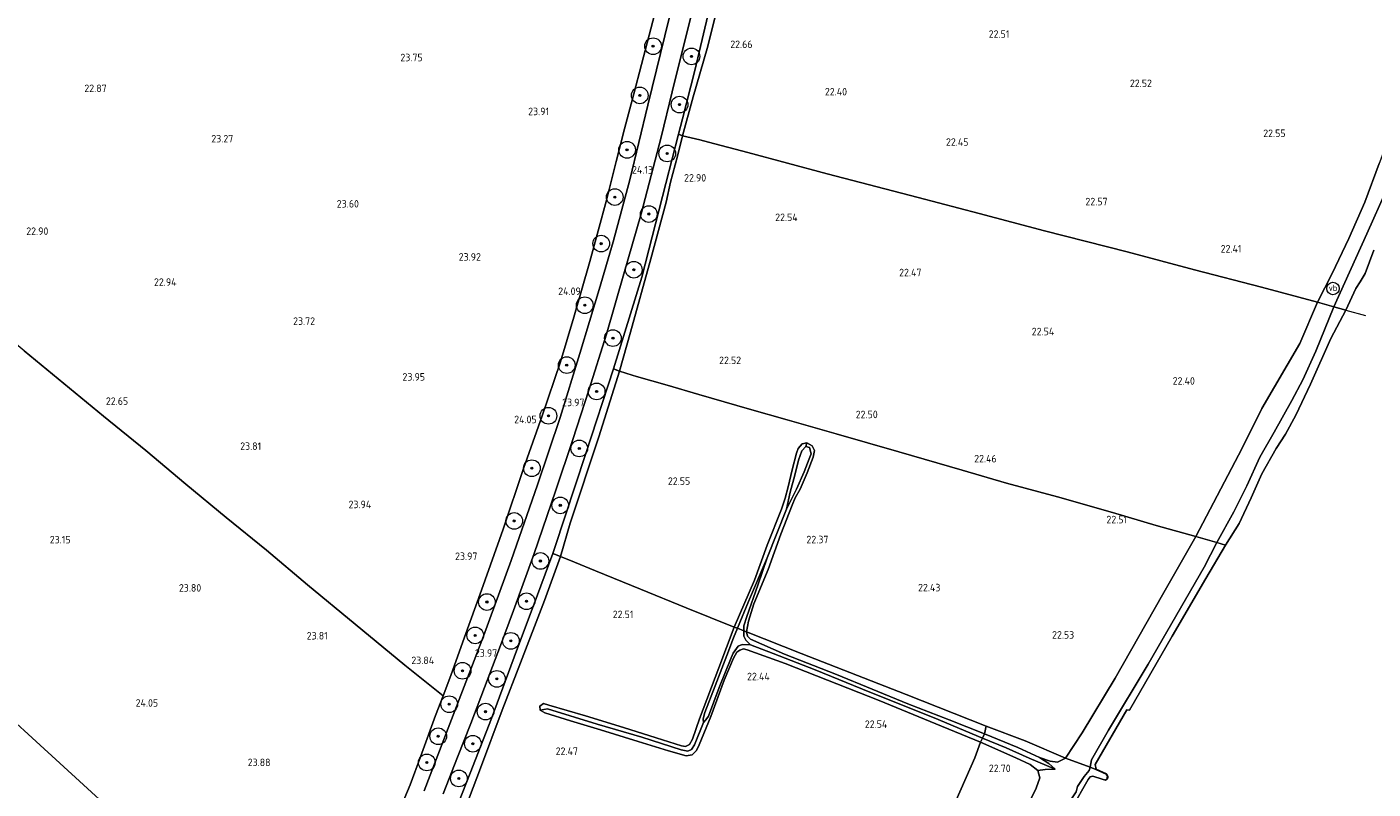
# Model space of a CAD drawing. Header units: metres. Extents: x 185049 to 189876, y 349292 to 352302.
# Tile 128 of 256: x 188527 to 188850, y 350266 to 350448. Entities that reach past the tile are written whole.
import ezdxf
from ezdxf.enums import TextEntityAlignment as Align

# ---------------------------------------------------------------- set-up
doc = ezdxf.new("R2010")
doc.units = ezdxf.units.M
for name, color, linetype, lineweight in [('B-WE-GR-BOOM-S', 90, 'Continuous', 25), ('B-WE-GR-GRAS-GV', 60, 'Continuous', 13), ('B-WE-GW-TALUD_KRUIN-G', 90, 'Continuous', 18), ('B-WE-GW-TALUD_TEEN-G', 90, 'Continuous', 18), ('B-WE-IE-MEUBILAIR_WEGMEUBILAIR-S', 7, 'Continuous', 25), ('B-WE-IE-TERREINAFSCHEIDING_DOORGANG-G', 210, 'Continuous', 18), ('B-WE-IE-TERREINAFSCHEIDING_KUNSTMATIG_HEKWERK-G', 20, 'IE-TERREINAFSCHEIDING-KUNSTMATIG', 18), ('B-WE-OB-BEKLEDING_STORTSTEEN-GV', 30, 'Continuous', 18), ('B-WE-OG-WATER_GREPPEL-G', 160, 'Continuous', 18), ('B-WE-OG-WATER_POEL-GV', 7, 'Continuous', 18), ('B-WE-OG-WATER_SLOOT-G', 120, 'Continuous', 18), ('B-WE-OG-WATER_SLOOT-GV', 120, 'Continuous', 18), ('B-WE-VH-VERHARDING_ASFALT-GV', 252, 'Continuous', 18), ('X-XX-AL-HOOGTELABEL-S', 7, 'Continuous', 25)]:
    doc.layers.add(name, color=color, linetype=linetype, lineweight=lineweight)
doc.styles.add('NLCS-ISO', font='NLCS-ISO.ttf')
doc.styles.add('NLCS-ISO-ANNOTATIVE-T18', font='NLCS-ISO.ttf', dxfattribs={"height": 1.8})
doc.linetypes.add('IE-TERREINAFSCHEIDING-KUNSTMATIG', pattern='A,4,[82,NLCS.SHX,S=0.75,R=90,X=0,Y=0],4,-2', length=10)

# ---------------------------------------------------------------- blocks, each defined once
blk = doc.blocks.new('SAL-HOOGTELABEL-SO')
at = {"color": 0, "linetype": 'ByBlock', "lineweight": -2, "style": 'NLCS-ISO-ANNOTATIVE-T18'}
blk.add_attdef('HOOGTE', text='', height=1.8, dxfattribs=at).set_placement((2.79, 0), align=Align.RIGHT)
blk = doc.blocks.new('SGR-BOOM_01-SO')
at = {"linetype": 'ByBlock', "lineweight": 18}
h = blk.add_hatch(color=0, dxfattribs=at)
h.dxf.hatch_style = 1
edge = h.paths.add_edge_path()
edge.add_arc((0, 0), 0.25, 0, 360)
at = {"color": 0, "linetype": 'ByBlock', "lineweight": 18}
for radius in [2, 0.25]:
    blk.add_circle((0, 0), radius, dxfattribs=at)
blk = doc.blocks.new('SIE-WEG_PAAL_VERKEERSBORD-SO')
at = {"color": 0, "linetype": 'ByBlock', "lineweight": 18}
blk.add_circle((0, 0), 1.5, dxfattribs=at)
at = {"color": 0, "linetype": 'ByBlock', "lineweight": 18, "style": 'NLCS-ISO'}
blk.add_text('vb', height=1.5, dxfattribs=at).set_placement((0, 0.13), align=Align.MIDDLE_CENTER)

msp = doc.modelspace()

# ---------------------------------------------------------------- linework, layer by layer
at = {"layer": 'B-WE-GR-GRAS-GV'}
for points in [[(188687.036, 350431.687, 23.245), (188684.517, 350422.319, 23.438), (188683.551, 350422.677, 23.969), (188684.504, 350426.351, 23.956), (188687.424, 350438.006, 23.91), (188690.573, 350451.134, 23.8), (188693.929, 350464.945, 23.634), (188697.111, 350478.351, 23.516), (188699.792, 350488.242, 23.334), (188702.713, 350500.19, 23.243), (188705.636, 350512.28, 23.194), (188709.514, 350527.523, 22.685), (188707.56, 350517.089, 22.599), (188704.768, 350504.029, 22.682), (188701.649, 350488.94, 22.815), (188698.349, 350474.868, 22.955), (188694.935, 350461.449, 23.08), (188690.417, 350443.283, 23.236)], [(188671.976, 350375.19, 23.418), (188669.41, 350365.907, 23.368), (188667.944, 350366.445, 23.865), (188674.698, 350388.452, 23.827), (188680.495, 350410.897, 24.009), (188683.551, 350422.677, 23.969), (188684.517, 350422.319, 23.438), (188683.255, 350417.431, 23.42), (188681.577, 350411.181, 23.482), (188680.569, 350406.372, 23.587), (188676.88, 350392.803, 23.41)], [(188818.769, 350347.449, 21.901), (188807.655, 350326.238, 22.208), (188798.083, 350328.887, 22.409), (188787.648, 350331.961, 22.519), (188774.425, 350335.701, 22.534), (188762.23, 350339.021, 22.602), (188751.597, 350342.15, 22.436), (188736.402, 350346.494, 22.474), (188721.373, 350350.847, 22.5), (188709.586, 350354.208, 22.47), (188700.576, 350356.799, 22.409), (188688.411, 350360.299, 22.455), (188680.774, 350362.556, 22.485), (188673.422, 350364.567, 22.837), (188672.449, 350364.892, 22.966), (188669.41, 350365.907, 23.368), (188671.976, 350375.19, 23.418), (188676.88, 350392.803, 23.41), (188680.569, 350406.372, 23.587), (188681.577, 350411.181, 23.482), (188683.255, 350417.431, 23.42), (188684.517, 350422.319, 23.438), (188688.621, 350421.365, 22.951), (188690.756, 350420.798, 22.739), (188700.133, 350418.327, 22.587), (188719.175, 350413.237, 22.542), (188740.995, 350407.538, 22.375), (188755.646, 350403.661, 22.383), (188771.299, 350399.543, 22.462), (188791.147, 350394.502, 22.5), (188807.322, 350390.198, 22.432), (188823.362, 350386.056, 22.201), (188836.818, 350382.401, 21.901), (188832.562, 350372.474, 21.928), (188823.445, 350356.905, 21.89)], [(188816.741, 350332.122, 21.195), (188812.666, 350324.748, 21.237), (188807.655, 350326.238, 22.208), (188818.769, 350347.449, 21.901), (188823.445, 350356.905, 21.89), (188832.562, 350372.474, 21.928), (188836.818, 350382.401, 21.901), (188840.728, 350381.318, 21.294), (188836.389, 350370.661, 21.268), (188833.295, 350363.78, 21.278), (188830.688, 350358.864, 21.331), (188826.418, 350351.26, 21.226), (188823.028, 350345.262, 21.268), (188819.869, 350338.414, 21.226)], [(188657.53, 350329.447, 23.372), (188655.181, 350321.403, 23.171), (188653.346, 350322.137, 23.84), (188653.805, 350323.374, 23.838), (188661.276, 350346.11, 23.869), (188667.944, 350366.445, 23.865), (188669.41, 350365.907, 23.368), (188664.448, 350350.122, 23.429)], [(188721.373, 350350.847, 22.5), (188736.402, 350346.494, 22.474), (188751.597, 350342.15, 22.436), (188762.23, 350339.021, 22.602), (188774.425, 350335.701, 22.534), (188787.648, 350331.961, 22.519), (188798.083, 350328.887, 22.409), (188807.655, 350326.238, 22.208), (188799.66, 350312.258, 22.132), (188788.272, 350292.287, 22.193), (188780.376, 350279.126, 22.174), (188776.384, 350273.087, 22.208), (188766.728, 350277.198, 22.572), (188757.362, 350280.714, 22.633), (188738.119, 350288.323, 22.549), (188712.956, 350298.195, 22.553), (188699.822, 350303.363, 22.299), (188700.329, 350305.954, 22.326), (188701.611, 350310.083, 22.383), (188705.009, 350318.273, 22.428), (188708.111, 350326.817, 22.451), (188710.759, 350333.717, 22.356), (188711.49, 350335.513, 22.322), (188712.689, 350337.614, 22.36), (188714.362, 350341.478, 22.345), (188715.861, 350345.226, 22.383), (188716.12, 350346.882, 22.383), (188715.566, 350347.951, 22.345), (188714.342, 350348.66, 22.333), (188713.164, 350348.451, 22.329), (188712.254, 350347.366, 22.326), (188711.8, 350346.245, 22.326), (188710.827, 350342.24, 22.326), (188709.846, 350338.115, 22.367), (188709.103, 350335.384, 22.375), (188708.26, 350332.777, 22.386), (188704.828, 350324.137, 22.447), (188701.747, 350315.774, 22.398), (188696.913, 350304.517, 22.318), (188685.387, 350309.091, 22.386), (188674.395, 350313.57, 22.542), (188663.578, 350318.014, 22.583), (188658.542, 350320.047, 22.936), (188655.181, 350321.403, 23.171), (188657.53, 350329.447, 23.372), (188664.448, 350350.122, 23.429), (188669.41, 350365.907, 23.368), (188672.449, 350364.892, 22.966), (188673.422, 350364.567, 22.837), (188680.774, 350362.556, 22.485), (188688.411, 350360.299, 22.455), (188700.576, 350356.799, 22.409), (188709.586, 350354.208, 22.47)], [(188700.315, 350310.609, 22.182), (188697.674, 350304.215, 22.189), (188696.913, 350304.517, 22.318), (188701.747, 350315.774, 22.398), (188704.828, 350324.137, 22.447), (188708.26, 350332.777, 22.386), (188709.103, 350335.384, 22.375), (188709.846, 350338.115, 22.367), (188710.827, 350342.24, 22.326), (188711.8, 350346.245, 22.326), (188712.254, 350347.366, 22.326), (188713.164, 350348.451, 22.329), (188714.342, 350348.66, 22.333), (188714.059, 350347.841, 22.178), (188713.114, 350346.803, 22.178), (188712.321, 350344.553, 22.174), (188711.416, 350340.943, 22.189), (188710.34, 350336.822, 22.219), (188709.453, 350332.813, 22.254), (188704.835, 350321.075, 22.231)], [(188700.329, 350305.954, 22.326), (188699.822, 350303.363, 22.299), (188699.173, 350303.621, 22.208), (188699.173, 350304.186, 22.208), (188699.219, 350304.839, 22.208), (188699.886, 350307.019, 22.216), (188702.578, 350314.583, 22.178), (188704.835, 350321.075, 22.231), (188709.453, 350332.813, 22.254), (188710.407, 350334.738, 22.185), (188711.837, 350337.56, 22.182), (188713.656, 350341.728, 22.185), (188714.888, 350344.84, 22.185), (188715.344, 350346.077, 22.185), (188714.978, 350347.562, 22.182), (188714.059, 350347.841, 22.178), (188714.342, 350348.66, 22.333), (188715.566, 350347.951, 22.345), (188716.12, 350346.882, 22.383), (188715.861, 350345.226, 22.383), (188714.362, 350341.478, 22.345), (188712.689, 350337.614, 22.36), (188711.49, 350335.513, 22.322), (188710.759, 350333.717, 22.356), (188708.111, 350326.817, 22.451), (188705.009, 350318.273, 22.428), (188701.611, 350310.083, 22.383)], [(188782.607, 350272.67, 21.255), (188782.284, 350270.869, 21.099), (188776.384, 350273.087, 22.208), (188780.376, 350279.126, 22.174), (188788.272, 350292.287, 22.193), (188799.66, 350312.258, 22.132), (188807.655, 350326.238, 22.208), (188812.666, 350324.748, 21.237), (188809.667, 350318.885, 21.224), (188796.235, 350295.646, 21.349), (188786.649, 350279.815, 21.276)], [(188624.625, 350242.187, 23.418), (188621.132, 350232.913, 23.16), (188618.929, 350233.69, 23.926), (188625.733, 350249.585, 23.937), (188633.56, 350269.464, 23.914), (188638.645, 350282.611, 23.869), (188644.665, 350298.841, 23.85), (188648.653, 350309.476, 23.857), (188653.346, 350322.137, 23.84), (188655.181, 350321.403, 23.171), (188651.366, 350310.843, 23.281), (188645.631, 350295.92, 23.323), (188641.238, 350284.59, 23.368), (188636.059, 350270.637, 23.319), (188629.637, 350253.802, 23.399)], [(188687.386, 350276.24, 22.235), (188686.663, 350275.118, 22.246), (188685.793, 350274.76, 22.238), (188684.159, 350275.067, 22.242), (188674.721, 350278.083, 22.242), (188664.021, 350281.241, 22.254), (188652.095, 350284.925, 22.284), (188650.362, 350284.597, 22.538), (188650.247, 350285.571, 22.538), (188651.138, 350286.196, 22.53), (188652.42, 350285.768, 22.519), (188661.228, 350283.197, 22.455), (188670.322, 350280.434, 22.405), (188678.194, 350277.952, 22.401), (188684.213, 350276.062, 22.394), (188685.185, 350275.882, 22.394), (188686.172, 350276.347, 22.39), (188686.908, 350277.652, 22.383), (188688.554, 350282.481, 22.295), (188693.176, 350294.752, 22.303), (188696.913, 350304.517, 22.318), (188697.674, 350304.215, 22.189), (188696.736, 350301.964, 22.193), (188695.139, 350297.721, 22.189), (188692.309, 350290.398, 22.197), (188689.876, 350284.007, 22.197), (188689.473, 350282.46, 22.197), (188689.519, 350281.585, 22.212)], [(188756.909, 350278.936, 22.568), (188756.466, 350277.899, 22.25), (188744.846, 350282.766, 22.235), (188729.446, 350288.905, 22.231), (188716.322, 350294.242, 22.265), (188706.262, 350298.152, 22.261), (188700.818, 350300.223, 22.204), (188699.702, 350301.402, 22.227), (188699.234, 350302.359, 22.227), (188699.173, 350303.621, 22.208), (188699.822, 350303.363, 22.299), (188700.055, 350302.327, 22.284), (188700.786, 350301.57, 22.322), (188708.952, 350298.037, 22.447), (188721.437, 350293.112, 22.466), (188738.529, 350286.113, 22.455), (188748.489, 350282.251, 22.523)], [(188757.362, 350280.714, 22.633), (188756.909, 350278.936, 22.568), (188748.489, 350282.251, 22.523), (188738.529, 350286.113, 22.455), (188721.437, 350293.112, 22.466), (188708.952, 350298.037, 22.447), (188700.786, 350301.57, 22.322), (188700.055, 350302.327, 22.284), (188699.822, 350303.363, 22.299), (188712.956, 350298.195, 22.553), (188738.119, 350288.323, 22.549)], [(188700.818, 350300.223, 22.204), (188706.262, 350298.152, 22.261), (188716.322, 350294.242, 22.265), (188729.446, 350288.905, 22.231), (188744.846, 350282.766, 22.235), (188756.466, 350277.899, 22.25), (188755.942, 350276.903, 22.606), (188745.256, 350281.296, 22.614), (188731.642, 350286.868, 22.519), (188709.076, 350295.764, 22.432), (188700.021, 350299.077, 22.341), (188699.146, 350299.254, 22.341), (188698.235, 350299.006, 22.352), (188697.554, 350298.51, 22.337), (188696.755, 350297.024, 22.337), (188694.483, 350291.733, 22.329), (188691.263, 350283.078, 22.318), (188688.452, 350276.297, 22.356), (188687.87, 350274.909, 22.386), (188686.816, 350273.856, 22.409), (188685.334, 350273.662, 22.417), (188681.09, 350274.804, 22.428), (188673.823, 350277.065, 22.428), (188664.79, 350279.859, 22.432), (188657.633, 350282.059, 22.485), (188651.422, 350283.976, 22.538), (188650.362, 350284.597, 22.538), (188652.095, 350284.925, 22.284), (188664.021, 350281.241, 22.254), (188674.721, 350278.083, 22.242), (188684.159, 350275.067, 22.242), (188685.793, 350274.76, 22.238), (188686.663, 350275.118, 22.246), (188687.386, 350276.24, 22.235), (188689.519, 350281.585, 22.212), (188690.11, 350282.26, 22.238), (188690.7, 350283.156, 22.238), (188693.31, 350289.989, 22.223), (188696.159, 350297.114, 22.208), (188696.647, 350298.212, 22.208), (188697.819, 350299.9, 22.212), (188698.813, 350300.31, 22.235)], [(188776.384, 350273.087, 22.208), (188774.423, 350272.108, 22.231), (188772.709, 350272.377, 22.329), (188770.144, 350273.219, 22.394), (188764.935, 350275.589, 22.523), (188756.909, 350278.936, 22.568), (188757.362, 350280.714, 22.633), (188766.728, 350277.198, 22.572)], [(188771.501, 350270.361, 22.079), (188769.761, 350270.096, 22.474), (188767.888, 350271.57, 22.542), (188764.448, 350273.166, 22.583), (188755.942, 350276.903, 22.606), (188756.466, 350277.899, 22.25), (188762.121, 350275.527, 22.235), (188767.663, 350273.058, 22.182), (188773.866, 350270.405, 21.897)], [(188772.391, 350271.778, 22.091), (188773.866, 350270.405, 21.897), (188767.663, 350273.058, 22.182), (188762.121, 350275.527, 22.235), (188756.466, 350277.899, 22.25), (188756.909, 350278.936, 22.568), (188764.935, 350275.589, 22.523), (188770.144, 350273.219, 22.394)], [(188767.695, 350262.621, 22.523), (188764.86, 350257.162, 22.462), (188758.072, 350259.715, 22.735), (188750.162, 350262.998, 22.716), (188754.64, 350273.178, 22.648), (188755.942, 350276.903, 22.606), (188764.448, 350273.166, 22.583), (188767.888, 350271.57, 22.542), (188769.761, 350270.096, 22.474), (188770.176, 350268.325, 22.443), (188769.325, 350265.861, 22.481)], [(188772.709, 350272.377, 22.329), (188774.423, 350272.108, 22.231), (188776.384, 350273.087, 22.208), (188782.284, 350270.869, 21.099), (188782.028, 350270.114, 21.059), (188780.885, 350268.638, 21.069), (188779.222, 350266.277, 21.121), (188778.897, 350264.967, 21.184), (188776.973, 350262.083, 21.09), (188774.981, 350259.885, 21.1), (188773.948, 350259.148, 21.153), (188771.019, 350254.766, 21.153), (188764.86, 350257.162, 22.462), (188767.695, 350262.621, 22.523), (188769.325, 350265.861, 22.481), (188770.176, 350268.325, 22.443), (188769.761, 350270.096, 22.474), (188771.501, 350270.361, 22.079), (188773.866, 350270.405, 21.897), (188772.391, 350271.778, 22.091), (188770.144, 350273.219, 22.394)]]:
    msp.add_polyline3d(points, close=True, dxfattribs=at)
for points in [[(188627.076, 350264.498, 24.017), (188630.544, 350273.324, 23.952), (188633.716, 350281.353, 23.869), (188636.959, 350290.002, 23.869), (188640.783, 350300.083, 23.918), (188643.913, 350308.442, 23.96), (188648.914, 350322.14, 23.967), (188654.043, 350337.073, 23.956), (188658.177, 350349.504, 23.929), (188662.004, 350361.318, 23.922), (188666.25, 350374.72, 23.914), (188670.385, 350389.182, 23.914), (188674.541, 350403.604, 23.99), (188679.344, 350422.013, 24.024), (188681.976, 350432.836, 24.085), (188684.929, 350444.814, 24.047), (188689.113, 350461.384, 23.99)], [(188851.601, 350415.697, 21.992), (188848.218, 350406.381, 21.947), (188844.345, 350397.692, 21.943), (188840.326, 350389.29, 21.928), (188836.818, 350382.401, 21.901), (188823.362, 350386.056, 22.201), (188807.322, 350390.198, 22.432), (188791.147, 350394.502, 22.5), (188771.299, 350399.543, 22.462), (188755.646, 350403.661, 22.383), (188740.995, 350407.538, 22.375), (188719.175, 350413.237, 22.542), (188700.133, 350418.327, 22.587), (188690.756, 350420.798, 22.739), (188688.621, 350421.365, 22.951), (188684.517, 350422.319, 23.438), (188687.036, 350431.687, 23.245), (188690.417, 350443.283, 23.236), (188694.935, 350461.449, 23.08)], [(188679.561, 350458.11, 23.903), (188676.49, 350446.49, 23.99), (188672.821, 350432.405, 24.096), (188670.598, 350423.981, 24.108), (188668.603, 350416.119, 24.089), (188666.239, 350406.9, 24.119), (188662.25, 350392.184, 24.013), (188658.378, 350378.809, 24.024), (188655.207, 350368.09, 23.99), (188650.856, 350355.133, 24.062), (188646.377, 350342.509, 24.02), (188641.475, 350328.009, 23.964), (188636.256, 350313.362, 24.047), (188632.154, 350302.074, 23.922), (188628.881, 350292.862, 23.876), (188627.042, 350288.046, 23.891), (188617.843, 350295.371, 23.831), (188605.973, 350305.217, 23.873), (188594.525, 350314.66, 23.982), (188584.72, 350322.928, 24.02), (188575.037, 350330.745, 23.941), (188565.338, 350338.803, 23.554), (188555.739, 350346.862, 23.315), (188545.606, 350355.082, 22.819), (188526.523, 350370.777, 22.614)], [(188615.07, 350257.022, 23.956), (188619.115, 350266.64, 23.948), (188621.605, 350273.405, 23.964), (188625.208, 350283.29, 23.861), (188627.042, 350288.046, 23.891), (188628.881, 350292.862, 23.876), (188632.154, 350302.074, 23.922), (188636.256, 350313.362, 24.047), (188641.475, 350328.009, 23.964), (188646.377, 350342.509, 24.02), (188650.856, 350355.133, 24.062), (188655.207, 350368.09, 23.99), (188658.378, 350378.809, 24.024), (188662.25, 350392.184, 24.013), (188666.239, 350406.9, 24.119), (188668.603, 350416.119, 24.089), (188670.598, 350423.981, 24.108), (188672.821, 350432.405, 24.096), (188676.49, 350446.49, 23.99), (188679.561, 350458.11, 23.903)], [(188681.3, 350450.568, 24.043), (188676.199, 350429.632, 24.123), (188671.816, 350411.786, 24.028), (188667.878, 350396.885, 23.96), (188664.521, 350385.422, 23.914), (188659.879, 350370.11, 23.941), (188655.102, 350354.774, 23.948), (188649.724, 350338.614, 23.929), (188643.371, 350320.446, 23.967), (188636.768, 350302.305, 23.91), (188628.628, 350281.285, 23.907), (188622.512, 350265.21, 24.032)], [(188690.573, 350451.134, 23.8), (188687.424, 350438.006, 23.91), (188684.504, 350426.351, 23.956), (188683.551, 350422.677, 23.969), (188680.495, 350410.897, 24.009), (188674.698, 350388.452, 23.827), (188667.944, 350366.445, 23.865), (188661.276, 350346.11, 23.869), (188653.805, 350323.374, 23.838), (188653.346, 350322.137, 23.84), (188648.653, 350309.476, 23.857), (188644.665, 350298.841, 23.85), (188638.645, 350282.611, 23.869), (188633.56, 350269.464, 23.914), (188625.733, 350249.585, 23.937)], [(188853.374, 350409.354, 21.503), (188848.688, 350398.79, 21.273), (188840.728, 350381.318, 21.294), (188836.818, 350382.401, 21.901), (188840.326, 350389.29, 21.928), (188844.345, 350397.692, 21.943), (188848.218, 350406.381, 21.947), (188851.601, 350415.697, 21.992)], [(188526.523, 350370.777, 22.614), (188545.606, 350355.082, 22.819), (188555.739, 350346.862, 23.315), (188565.338, 350338.803, 23.554), (188575.037, 350330.745, 23.941), (188584.72, 350322.928, 24.02), (188594.525, 350314.66, 23.982), (188605.973, 350305.217, 23.873), (188617.843, 350295.371, 23.831), (188627.042, 350288.046, 23.891), (188625.208, 350283.29, 23.861), (188621.605, 350273.405, 23.964), (188619.115, 350266.64, 23.948), (188615.07, 350257.022, 23.956), (188609.792, 350245.414, 23.956), (188604.804, 350234.31, 23.994), (188600.88, 350226.293, 24.009), (188597.513, 350219.407, 24.07), (188583.292, 350227.332, 23.954), (188553.129, 350255.418, 23.772), (188517.006, 350288.352, 23.772)], [(188629.637, 350253.802, 23.399), (188636.059, 350270.637, 23.319), (188641.238, 350284.59, 23.368), (188645.631, 350295.92, 23.323), (188651.366, 350310.843, 23.281), (188655.181, 350321.403, 23.171), (188658.542, 350320.047, 22.936), (188663.578, 350318.014, 22.583), (188674.395, 350313.57, 22.542), (188685.387, 350309.091, 22.386), (188696.913, 350304.517, 22.318), (188693.176, 350294.752, 22.303), (188688.554, 350282.481, 22.295), (188686.908, 350277.652, 22.383), (188686.172, 350276.347, 22.39), (188685.185, 350275.882, 22.394), (188684.213, 350276.062, 22.394), (188678.194, 350277.952, 22.401), (188670.322, 350280.434, 22.405), (188661.228, 350283.197, 22.455), (188652.42, 350285.768, 22.519), (188651.138, 350286.196, 22.53), (188650.247, 350285.571, 22.538), (188650.362, 350284.597, 22.538), (188651.422, 350283.976, 22.538), (188657.633, 350282.059, 22.485), (188664.79, 350279.859, 22.432), (188673.823, 350277.065, 22.428), (188681.09, 350274.804, 22.428), (188685.334, 350273.662, 22.417), (188686.816, 350273.856, 22.409), (188687.87, 350274.909, 22.386), (188688.452, 350276.297, 22.356), (188691.263, 350283.078, 22.318), (188694.483, 350291.733, 22.329), (188696.755, 350297.024, 22.337), (188697.554, 350298.51, 22.337), (188698.235, 350299.006, 22.352), (188699.146, 350299.254, 22.341), (188700.021, 350299.077, 22.341), (188709.076, 350295.764, 22.432), (188731.642, 350286.868, 22.519), (188745.256, 350281.296, 22.614), (188755.942, 350276.903, 22.606), (188754.64, 350273.178, 22.648), (188750.162, 350262.998, 22.716)], [(188517.006, 350288.352, 23.772), (188553.129, 350255.418, 23.772), (188583.292, 350227.332, 23.954), (188597.513, 350219.407, 24.07), (188595.613, 350215.738, 24.052), (188591.357, 350207.52, 24.012), (188585.798, 350197.174, 24.024), (188582.072, 350190.746, 24.024), (188577.537, 350183.221, 24.001), (188573.282, 350176.435, 23.989), (188570.067, 350171.522, 23.966), (188565.381, 350164.686, 23.951), (188559.585, 350156.735, 23.954), (188551.619, 350145.99, 23.993), (188542.667, 350134.075, 23.935), (188535.443, 350124.894, 23.947), (188527.41, 350115.098, 23.935), (188520.273, 350106.746, 23.916)]]:
    msp.add_polyline3d(points, dxfattribs=at)
at = {"layer": 'B-WE-GW-TALUD_KRUIN-G'}
for points in [[(188871.476, 350485.234, 21.942), (188868.606, 350473.85, 21.928), (188866.423, 350462.441, 21.962), (188864.367, 350453.813, 21.977), (188861.916, 350445.172, 21.947), (188859.021, 350436.385, 21.89), (188857.001, 350429.086, 21.897), (188854.26, 350422.634, 21.912), (188851.601, 350415.697, 21.992), (188848.218, 350406.381, 21.947), (188844.345, 350397.692, 21.943), (188840.326, 350389.29, 21.928), (188836.818, 350382.401, 21.901), (188832.562, 350372.474, 21.928), (188823.445, 350356.905, 21.89), (188818.769, 350347.449, 21.901), (188807.655, 350326.238, 22.208), (188799.66, 350312.258, 22.132), (188788.272, 350292.287, 22.193), (188780.376, 350279.126, 22.174), (188776.384, 350273.087, 22.208), (188774.423, 350272.108, 22.231), (188772.709, 350272.377, 22.329), (188770.144, 350273.219, 22.394)], [(188769.761, 350270.096, 22.474), (188770.176, 350268.325, 22.443), (188769.325, 350265.861, 22.481), (188767.695, 350262.621, 22.523), (188764.86, 350257.162, 22.462), (188760.148, 350249.014, 22.489), (188753.947, 350238.261, 22.504), (188746.194, 350223.585, 22.375), (188738.666, 350211.524, 22.326), (188729.53, 350197.164, 22.292), (188726.291, 350191.854, 22.261), (188726.268, 350191.816, 22.204), (188720.016, 350181.553, 22.212), (188710.893, 350166.732, 22.159)]]:
    msp.add_polyline3d(points, dxfattribs=at)
at = {"layer": 'B-WE-GW-TALUD_TEEN-G'}
for points in [[(188709.514, 350527.523, 22.685), (188707.56, 350517.089, 22.599), (188704.768, 350504.029, 22.682), (188701.649, 350488.94, 22.815), (188698.349, 350474.868, 22.955), (188694.935, 350461.449, 23.08), (188690.417, 350443.283, 23.236)], [(188690.417, 350443.283, 23.236), (188687.036, 350431.687, 23.245), (188684.517, 350422.319, 23.438), (188683.255, 350417.431, 23.42), (188681.577, 350411.181, 23.482), (188680.569, 350406.372, 23.587)], [(188680.569, 350406.372, 23.587), (188676.88, 350392.803, 23.41), (188671.976, 350375.19, 23.418), (188669.41, 350365.907, 23.368), (188664.448, 350350.122, 23.429), (188657.53, 350329.447, 23.372), (188655.181, 350321.403, 23.171), (188651.366, 350310.843, 23.281), (188645.631, 350295.92, 23.323), (188641.238, 350284.59, 23.368)], [(188610.635, 350212.767, 23.186), (188613.336, 350218.607, 23.255), (188617.852, 350227.256, 23.292), (188621.132, 350232.913, 23.16), (188624.625, 350242.187, 23.418), (188629.637, 350253.802, 23.399), (188636.059, 350270.637, 23.319), (188641.238, 350284.59, 23.368)]]:
    msp.add_polyline3d(points, dxfattribs=at)
at = {"layer": 'B-WE-IE-TERREINAFSCHEIDING_DOORGANG-G'}
for points in [[(188688.621, 350421.365, 22.951), (188684.517, 350422.319, 23.438)], [(188667.944, 350366.445, 23.865), (188669.41, 350365.907, 23.368), (188672.449, 350364.892, 22.966)], [(188653.346, 350322.137, 23.84), (188655.181, 350321.403, 23.171), (188658.542, 350320.047, 22.936)], [(188625.208, 350283.29, 23.861), (188627.042, 350288.046, 23.891), (188628.881, 350292.862, 23.876)], [(188755.942, 350276.903, 22.606), (188754.64, 350273.178, 22.648)]]:
    msp.add_polyline3d(points, dxfattribs=at)
at = {"layer": 'B-WE-IE-TERREINAFSCHEIDING_KUNSTMATIG_HEKWERK-G'}
for points in [[(188709.514, 350527.523, 22.685), (188705.636, 350512.28, 23.194), (188702.713, 350500.19, 23.243), (188699.792, 350488.242, 23.334), (188697.111, 350478.351, 23.516), (188693.929, 350464.945, 23.634), (188690.573, 350451.134, 23.8), (188687.424, 350438.006, 23.91), (188684.504, 350426.351, 23.956), (188683.551, 350422.677, 23.969), (188680.495, 350410.897, 24.009), (188674.698, 350388.452, 23.827), (188667.944, 350366.445, 23.865), (188661.276, 350346.11, 23.869), (188653.805, 350323.374, 23.838), (188653.346, 350322.137, 23.84), (188648.653, 350309.476, 23.857), (188644.665, 350298.841, 23.85), (188638.645, 350282.611, 23.869), (188633.56, 350269.464, 23.914), (188625.733, 350249.585, 23.937), (188618.929, 350233.69, 23.926)], [(188628.881, 350292.862, 23.876), (188632.154, 350302.074, 23.922), (188636.256, 350313.362, 24.047), (188641.475, 350328.009, 23.964), (188646.377, 350342.509, 24.02), (188650.856, 350355.133, 24.062), (188655.207, 350368.09, 23.99), (188658.378, 350378.809, 24.024), (188662.25, 350392.184, 24.013), (188666.239, 350406.9, 24.119), (188668.603, 350416.119, 24.089), (188670.598, 350423.981, 24.108), (188672.821, 350432.405, 24.096), (188676.49, 350446.49, 23.99), (188679.561, 350458.11, 23.903), (188682.262, 350468.338, 23.827), (188683.975, 350475.62, 23.797), (188685.613, 350481.339, 23.603), (188687.188, 350487.899, 23.277)], [(188684.517, 350422.319, 23.438), (188683.551, 350422.677, 23.969)], [(188843.661, 350380.506, 20.839), (188840.728, 350381.318, 21.294), (188836.818, 350382.401, 21.901), (188823.362, 350386.056, 22.201), (188807.322, 350390.198, 22.432), (188791.147, 350394.502, 22.5), (188771.299, 350399.543, 22.462), (188755.646, 350403.661, 22.383), (188740.995, 350407.538, 22.375), (188719.175, 350413.237, 22.542), (188700.133, 350418.327, 22.587), (188690.756, 350420.798, 22.739), (188688.621, 350421.365, 22.951)], [(188627.042, 350288.046, 23.891), (188617.843, 350295.371, 23.831), (188605.973, 350305.217, 23.873), (188594.525, 350314.66, 23.982), (188584.72, 350322.928, 24.02), (188575.037, 350330.745, 23.941), (188565.338, 350338.803, 23.554), (188555.739, 350346.862, 23.315), (188545.606, 350355.082, 22.819), (188526.523, 350370.777, 22.614), (188517.45, 350378.233, 22.663), (188509.904, 350384.298, 22.959), (188503.987, 350388.968, 22.978), (188498.889, 350393.178, 22.921)], [(188843.661, 350380.506, 20.839), (188848.382, 350379.221, 20.839)], [(188672.449, 350364.892, 22.966), (188673.422, 350364.567, 22.837), (188680.774, 350362.556, 22.485), (188688.411, 350360.299, 22.455), (188700.576, 350356.799, 22.409), (188709.586, 350354.208, 22.47), (188721.373, 350350.847, 22.5), (188736.402, 350346.494, 22.474), (188751.597, 350342.15, 22.436), (188762.23, 350339.021, 22.602), (188774.425, 350335.701, 22.534), (188787.648, 350331.961, 22.519), (188798.083, 350328.887, 22.409), (188807.655, 350326.238, 22.208)], [(188807.655, 350326.238, 22.208), (188812.666, 350324.748, 21.237), (188814.719, 350324.138, 20.839)], [(188658.542, 350320.047, 22.936), (188663.578, 350318.014, 22.583), (188674.395, 350313.57, 22.542), (188685.387, 350309.091, 22.386), (188696.913, 350304.517, 22.318), (188697.674, 350304.215, 22.189), (188699.173, 350303.621, 22.208), (188699.822, 350303.363, 22.299), (188712.956, 350298.195, 22.553), (188738.119, 350288.323, 22.549), (188757.362, 350280.714, 22.633), (188766.728, 350277.198, 22.572), (188776.384, 350273.087, 22.208)], [(188597.513, 350219.407, 24.07), (188600.88, 350226.293, 24.009), (188604.804, 350234.31, 23.994), (188609.792, 350245.414, 23.956), (188615.07, 350257.022, 23.956), (188619.115, 350266.64, 23.948), (188621.605, 350273.405, 23.964), (188625.208, 350283.29, 23.861)], [(188755.942, 350276.903, 22.606), (188756.466, 350277.899, 22.25), (188756.909, 350278.936, 22.568), (188757.362, 350280.714, 22.633)], [(188754.64, 350273.178, 22.648), (188750.162, 350262.998, 22.716), (188758.072, 350259.715, 22.735), (188764.86, 350257.162, 22.462)], [(188776.384, 350273.087, 22.208), (188782.284, 350270.869, 21.099), (188783.668, 350270.348, 20.839)], [(188783.668, 350270.348, 20.839), (188786.119, 350269.238, 20.839), (188786.441, 350268.765, 20.839), (188786.392, 350268.33, 20.839), (188786.301, 350268.051, 20.839)]]:
    msp.add_polyline3d(points, dxfattribs=at)
at = {"layer": 'B-WE-OB-BEKLEDING_STORTSTEEN-GV'}
msp.add_polyline3d([(188850.307, 350394.902, 20.839), (188848.239, 350389.307, 20.839), (188847.095, 350387.326, 20.839), (188845.995, 350385.677, 20.839), (188843.661, 350380.506, 20.839), (188840.728, 350381.318, 21.294), (188848.688, 350398.79, 21.273), (188853.374, 350409.354, 21.503)], dxfattribs=at)
for points in [[(188818.031, 350329.319, 20.839), (188814.719, 350324.138, 20.839), (188812.666, 350324.748, 21.237), (188816.741, 350332.122, 21.195), (188819.869, 350338.414, 21.226), (188823.028, 350345.262, 21.268), (188826.418, 350351.26, 21.226), (188830.688, 350358.864, 21.331), (188833.295, 350363.78, 21.278), (188836.389, 350370.661, 21.268), (188840.728, 350381.318, 21.294), (188843.661, 350380.506, 20.839), (188840.018, 350373.739, 20.839), (188835.116, 350362.772, 20.839), (188831.643, 350355.307, 20.839), (188829.128, 350350.734, 20.839), (188826.911, 350347.343, 20.839), (188823.438, 350341.282, 20.839), (188820.937, 350335.486, 20.839)], [(188801.943, 350302.345, 20.839), (188791.761, 350284.593, 20.839), (188791.068, 350284.691, 20.839), (188783.492, 350271.562, 20.839), (188783.689, 350270.454, 20.839), (188786.169, 350269.321, 20.839), (188786.55, 350268.753, 20.839), (188786.505, 350268.32, 20.839), (188786.301, 350268.051, 20.839), (188786.392, 350268.33, 20.839), (188786.441, 350268.765, 20.839), (188786.119, 350269.238, 20.839), (188783.668, 350270.348, 20.839), (188782.284, 350270.869, 21.099), (188782.607, 350272.67, 21.255), (188786.649, 350279.815, 21.276), (188796.235, 350295.646, 21.349), (188809.667, 350318.885, 21.224), (188812.666, 350324.748, 21.237), (188814.719, 350324.138, 20.839), (188810.062, 350316.141, 20.839)], [(188786.441, 350268.765, 20.839), (188786.392, 350268.33, 20.839), (188786.301, 350268.051, 20.839), (188785.965, 350267.824, 20.839), (188785.145, 350268.008, 20.839), (188782.934, 350268.72, 20.839), (188782.298, 350268.552, 20.839), (188781.791, 350267.965, 20.839), (188777.86, 350261.058, 20.839), (188773.349, 350253.874, 20.839), (188771.019, 350254.766, 21.153), (188773.948, 350259.148, 21.153), (188774.981, 350259.885, 21.1), (188776.973, 350262.083, 21.09), (188778.897, 350264.967, 21.184), (188779.222, 350266.277, 21.121), (188780.885, 350268.638, 21.069), (188782.028, 350270.114, 21.059), (188782.284, 350270.869, 21.099), (188783.668, 350270.348, 20.839), (188786.119, 350269.238, 20.839)]]:
    msp.add_polyline3d(points, close=True, dxfattribs=at)
at = {"layer": 'B-WE-OG-WATER_GREPPEL-G'}
for points in [[(188709.453, 350332.813, 22.254), (188704.835, 350321.075, 22.231)], [(188773.866, 350270.405, 21.897), (188767.663, 350273.058, 22.182), (188762.121, 350275.527, 22.235), (188756.466, 350277.899, 22.25), (188744.846, 350282.766, 22.235), (188729.446, 350288.905, 22.231), (188716.322, 350294.242, 22.265), (188706.262, 350298.152, 22.261), (188700.818, 350300.223, 22.204)], [(188652.095, 350284.925, 22.284), (188664.021, 350281.241, 22.254), (188674.721, 350278.083, 22.242), (188684.159, 350275.067, 22.242), (188685.793, 350274.76, 22.238), (188686.663, 350275.118, 22.246), (188687.386, 350276.24, 22.235), (188689.519, 350281.585, 22.212)]]:
    msp.add_polyline3d(points, dxfattribs=at)
at = {"layer": 'B-WE-OG-WATER_POEL-GV'}
msp.add_polyline3d([(188777.86, 350261.058, 20.839), (188781.791, 350267.965, 20.839), (188782.298, 350268.552, 20.839), (188782.934, 350268.72, 20.839), (188785.145, 350268.008, 20.839), (188785.965, 350267.824, 20.839), (188786.301, 350268.051, 20.839), (188786.505, 350268.32, 20.839), (188786.55, 350268.753, 20.839), (188786.169, 350269.321, 20.839), (188783.689, 350270.454, 20.839), (188783.492, 350271.562, 20.839), (188791.068, 350284.691, 20.839), (188791.761, 350284.593, 20.839), (188801.943, 350302.345, 20.839), (188810.062, 350316.141, 20.839), (188814.719, 350324.138, 20.839), (188818.031, 350329.319, 20.839), (188820.937, 350335.486, 20.839), (188823.438, 350341.282, 20.839), (188826.911, 350347.343, 20.839), (188829.128, 350350.734, 20.839), (188831.643, 350355.307, 20.839), (188835.116, 350362.772, 20.839), (188840.018, 350373.739, 20.839), (188843.661, 350380.506, 20.839), (188845.995, 350385.677, 20.839), (188847.095, 350387.326, 20.839), (188848.239, 350389.307, 20.839), (188850.307, 350394.902, 20.839)], dxfattribs=at)
at = {"layer": 'B-WE-OG-WATER_SLOOT-G'}
msp.add_polyline3d([(188770.144, 350273.219, 22.394), (188764.935, 350275.589, 22.523), (188756.909, 350278.936, 22.568), (188748.489, 350282.251, 22.523), (188738.529, 350286.113, 22.455), (188721.437, 350293.112, 22.466), (188708.952, 350298.037, 22.447), (188700.786, 350301.57, 22.322), (188700.055, 350302.327, 22.284), (188699.822, 350303.363, 22.299), (188700.329, 350305.954, 22.326), (188701.611, 350310.083, 22.383), (188705.009, 350318.273, 22.428), (188708.111, 350326.817, 22.451), (188710.759, 350333.717, 22.356), (188711.49, 350335.513, 22.322), (188712.689, 350337.614, 22.36), (188714.362, 350341.478, 22.345), (188715.861, 350345.226, 22.383), (188716.12, 350346.882, 22.383), (188715.566, 350347.951, 22.345), (188714.342, 350348.66, 22.333), (188713.164, 350348.451, 22.329), (188712.254, 350347.366, 22.326), (188711.8, 350346.245, 22.326), (188710.827, 350342.24, 22.326), (188709.846, 350338.115, 22.367), (188709.103, 350335.384, 22.375), (188708.26, 350332.777, 22.386), (188704.828, 350324.137, 22.447), (188701.747, 350315.774, 22.398), (188696.913, 350304.517, 22.318), (188693.176, 350294.752, 22.303), (188688.554, 350282.481, 22.295), (188686.908, 350277.652, 22.383), (188686.172, 350276.347, 22.39), (188685.185, 350275.882, 22.394), (188684.213, 350276.062, 22.394), (188678.194, 350277.952, 22.401), (188670.322, 350280.434, 22.405), (188661.228, 350283.197, 22.455), (188652.42, 350285.768, 22.519), (188651.138, 350286.196, 22.53), (188650.247, 350285.571, 22.538), (188650.362, 350284.597, 22.538), (188651.422, 350283.976, 22.538), (188657.633, 350282.059, 22.485), (188664.79, 350279.859, 22.432), (188673.823, 350277.065, 22.428), (188681.09, 350274.804, 22.428), (188685.334, 350273.662, 22.417), (188686.816, 350273.856, 22.409), (188687.87, 350274.909, 22.386), (188688.452, 350276.297, 22.356), (188691.263, 350283.078, 22.318), (188694.483, 350291.733, 22.329), (188696.755, 350297.024, 22.337), (188697.554, 350298.51, 22.337), (188698.235, 350299.006, 22.352), (188699.146, 350299.254, 22.341), (188700.021, 350299.077, 22.341), (188709.076, 350295.764, 22.432), (188731.642, 350286.868, 22.519), (188745.256, 350281.296, 22.614), (188755.942, 350276.903, 22.606), (188764.448, 350273.166, 22.583), (188767.888, 350271.57, 22.542), (188769.761, 350270.096, 22.474)], dxfattribs=at)
at = {"layer": 'B-WE-OG-WATER_SLOOT-GV'}
for points in [[(188710.407, 350334.738, 22.185), (188709.453, 350332.813, 22.254), (188710.34, 350336.822, 22.219), (188711.416, 350340.943, 22.189), (188712.321, 350344.553, 22.174), (188713.114, 350346.803, 22.178), (188714.059, 350347.841, 22.178), (188714.978, 350347.562, 22.182), (188715.344, 350346.077, 22.185), (188714.888, 350344.84, 22.185), (188713.656, 350341.728, 22.185), (188711.837, 350337.56, 22.182)], [(188699.173, 350304.186, 22.208), (188699.173, 350303.621, 22.208), (188697.674, 350304.215, 22.189), (188700.315, 350310.609, 22.182), (188704.835, 350321.075, 22.231), (188702.578, 350314.583, 22.178), (188699.886, 350307.019, 22.216), (188699.219, 350304.839, 22.208)], [(188699.702, 350301.402, 22.227), (188700.818, 350300.223, 22.204), (188698.813, 350300.31, 22.235), (188697.819, 350299.9, 22.212), (188696.647, 350298.212, 22.208), (188696.159, 350297.114, 22.208), (188693.31, 350289.989, 22.223), (188690.7, 350283.156, 22.238), (188690.11, 350282.26, 22.238), (188689.519, 350281.585, 22.212), (188689.473, 350282.46, 22.197), (188689.876, 350284.007, 22.197), (188692.309, 350290.398, 22.197), (188695.139, 350297.721, 22.189), (188696.736, 350301.964, 22.193), (188697.674, 350304.215, 22.189), (188699.173, 350303.621, 22.208), (188699.234, 350302.359, 22.227)]]:
    msp.add_polyline3d(points, close=True, dxfattribs=at)
at = {"layer": 'B-WE-VH-VERHARDING_ASFALT-GV'}
for points in [[(188689.113, 350461.384, 23.99), (188684.929, 350444.814, 24.047), (188681.976, 350432.836, 24.085), (188679.344, 350422.013, 24.024), (188674.541, 350403.604, 23.99), (188670.385, 350389.182, 23.914), (188666.25, 350374.72, 23.914), (188662.004, 350361.318, 23.922), (188658.177, 350349.504, 23.929), (188654.043, 350337.073, 23.956), (188648.914, 350322.14, 23.967), (188643.913, 350308.442, 23.96), (188640.783, 350300.083, 23.918), (188636.959, 350290.002, 23.869), (188633.716, 350281.353, 23.869), (188630.544, 350273.324, 23.952), (188627.076, 350264.498, 24.017)], [(188622.512, 350265.21, 24.032), (188628.628, 350281.285, 23.907), (188636.768, 350302.305, 23.91), (188643.371, 350320.446, 23.967), (188649.724, 350338.614, 23.929), (188655.102, 350354.774, 23.948), (188659.879, 350370.11, 23.941), (188664.521, 350385.422, 23.914), (188667.878, 350396.885, 23.96), (188671.816, 350411.786, 24.028), (188676.199, 350429.632, 24.123), (188681.3, 350450.568, 24.043)]]:
    msp.add_polyline3d(points, dxfattribs=at)

# ---------------------------------------------------------------- block references
at = {"layer": 'B-WE-GR-BOOM-S'}
for p in [(188677.422, 350443.805, 23.719), (188686.64, 350441.368, 23.929), (188674.234, 350432.01, 23.719), (188683.77, 350429.803, 23.999), (188671.18, 350418.957, 23.701), (188680.818, 350418.082, 24.14), (188668.236, 350407.628, 23.701), (188676.405, 350403.562, 23.859), (188664.98, 350396.462, 23.701), (188672.797, 350390.204, 23.771), (188661.033, 350381.698, 23.701), (188667.802, 350373.81, 23.789), (188656.702, 350367.333, 23.701), (188663.89, 350361.007, 23.771), (188652.329, 350355.166, 23.736), (188659.727, 350347.346, 23.789), (188648.343, 350342.6, 23.719), (188655.172, 350333.691, 23.877), (188644.12, 350329.96, 23.648), (188650.388, 350320.354, 23.894), (188647.061, 350310.694, 23.656), (188637.567, 350310.515, 23.761), (188634.761, 350302.505, 23.533), (188643.317, 350301.191, 23.55), (188631.72, 350294.023, 23.55), (188639.964, 350292.08, 23.462), (188628.521, 350286.012, 23.62), (188637.235, 350284.227, 23.322), (188625.871, 350278.315, 23.656), (188634.193, 350276.53, 23.322), (188623.139, 350272.032, 23.638), (188630.838, 350268.204, 23.392)]:
    msp.add_blockref('SGR-BOOM_01-SO', p, dxfattribs=at)
at = {"layer": 'B-WE-IE-MEUBILAIR_WEGMEUBILAIR-S'}
msp.add_blockref('SIE-WEG_PAAL_VERKEERSBORD-SO', (188840.546, 350385.714, 21.56), dxfattribs=at)
at = {"layer": 'X-XX-AL-HOOGTELABEL-S'}
for p, values in [((188698.497, 350443.376, 22.664), {'HOOGTE': '22.66'}), ((188760.114, 350445.824, 22.505), {'HOOGTE': '22.51'}), ((188619.354, 350440.198, 23.752), {'HOOGTE': '23.75'}), ((188794.305, 350434.018, 22.516), {'HOOGTE': '22.52'}), ((188543.541, 350432.804, 22.865), {'HOOGTE': '22.87'}), ((188721.169, 350431.994, 22.395), {'HOOGTE': '22.40'}), ((188649.677, 350427.262, 23.911), {'HOOGTE': '23.91'}), ((188573.914, 350420.717, 23.267), {'HOOGTE': '23.27'}), ((188826.372, 350422.035, 22.55), {'HOOGTE': '22.55'}), ((188750.297, 350419.919, 22.448), {'HOOGTE': '22.45'}), ((188674.613, 350413.253, 24.127), {'HOOGTE': '24.13'}), ((188687.377, 350411.346, 22.895), {'HOOGTE': '22.90'}), ((188604.067, 350405.11, 23.597), {'HOOGTE': '23.60'}), ((188783.669, 350405.658, 22.565), {'HOOGTE': '22.57'}), ((188709.321, 350401.876, 22.543), {'HOOGTE': '22.54'}), ((188529.554, 350398.552, 22.899), {'HOOGTE': '22.90'}), ((188633.33, 350392.377, 23.915), {'HOOGTE': '23.92'}), ((188815.806, 350394.325, 22.406), {'HOOGTE': '22.41'}), ((188739.015, 350388.638, 22.474), {'HOOGTE': '22.47'}), ((188560.304, 350386.334, 22.944), {'HOOGTE': '22.94'}), ((188657.286, 350384.15, 24.086), {'HOOGTE': '24.09'}), ((188593.54, 350376.977, 23.718), {'HOOGTE': '23.72'}), ((188770.879, 350374.487, 22.539), {'HOOGTE': '22.54'}), ((188695.749, 350367.563, 22.516), {'HOOGTE': '22.52'}), ((188619.919, 350363.608, 23.945), {'HOOGTE': '23.95'}), ((188804.615, 350362.639, 22.402), {'HOOGTE': '22.40'}), ((188548.708, 350357.791, 22.649), {'HOOGTE': '22.65'}), ((188658.171, 350357.47, 23.968), {'HOOGTE': '23.97'}), ((188646.706, 350353.393, 24.051), {'HOOGTE': '24.05'}), ((188728.533, 350354.596, 22.501), {'HOOGTE': '22.50'}), ((188580.627, 350346.994, 23.813), {'HOOGTE': '23.81'}), ((188757.065, 350343.992, 22.463), {'HOOGTE': '22.46'}), ((188683.545, 350338.608, 22.554), {'HOOGTE': '22.55'}), ((188607.022, 350333.013, 23.938), {'HOOGTE': '23.94'}), ((188788.367, 350329.399, 22.508), {'HOOGTE': '22.51'}), ((188534.895, 350324.572, 23.153), {'HOOGTE': '23.15'}), ((188716.692, 350324.601, 22.372), {'HOOGTE': '22.37'}), ((188632.485, 350320.6, 23.972), {'HOOGTE': '23.97'}), ((188566.237, 350313.005, 23.797), {'HOOGTE': '23.80'}), ((188743.555, 350313.075, 22.425), {'HOOGTE': '22.43'}), ((188669.919, 350306.646, 22.505), {'HOOGTE': '22.51'}), ((188596.583, 350301.516, 23.805), {'HOOGTE': '23.81'}), ((188775.67, 350301.738, 22.527), {'HOOGTE': '22.53'}), ((188622.112, 350295.621, 23.843), {'HOOGTE': '23.84'}), ((188637.245, 350297.377, 23.972), {'HOOGTE': '23.97'}), ((188702.621, 350291.754, 22.444), {'HOOGTE': '22.44'}), ((188555.891, 350285.413, 24.051), {'HOOGTE': '24.05'}), ((188730.831, 350280.326, 22.543), {'HOOGTE': '22.54'}), ((188656.609, 350273.847, 22.471), {'HOOGTE': '22.47'}), ((188582.858, 350271.149, 23.877), {'HOOGTE': '23.88'}), ((188760.416, 350269.716, 22.698), {'HOOGTE': '22.70'})]:
    msp.add_blockref('SAL-HOOGTELABEL-SO', p, dxfattribs=at).add_auto_attribs(values)

doc.saveas('drawing.dxf')
